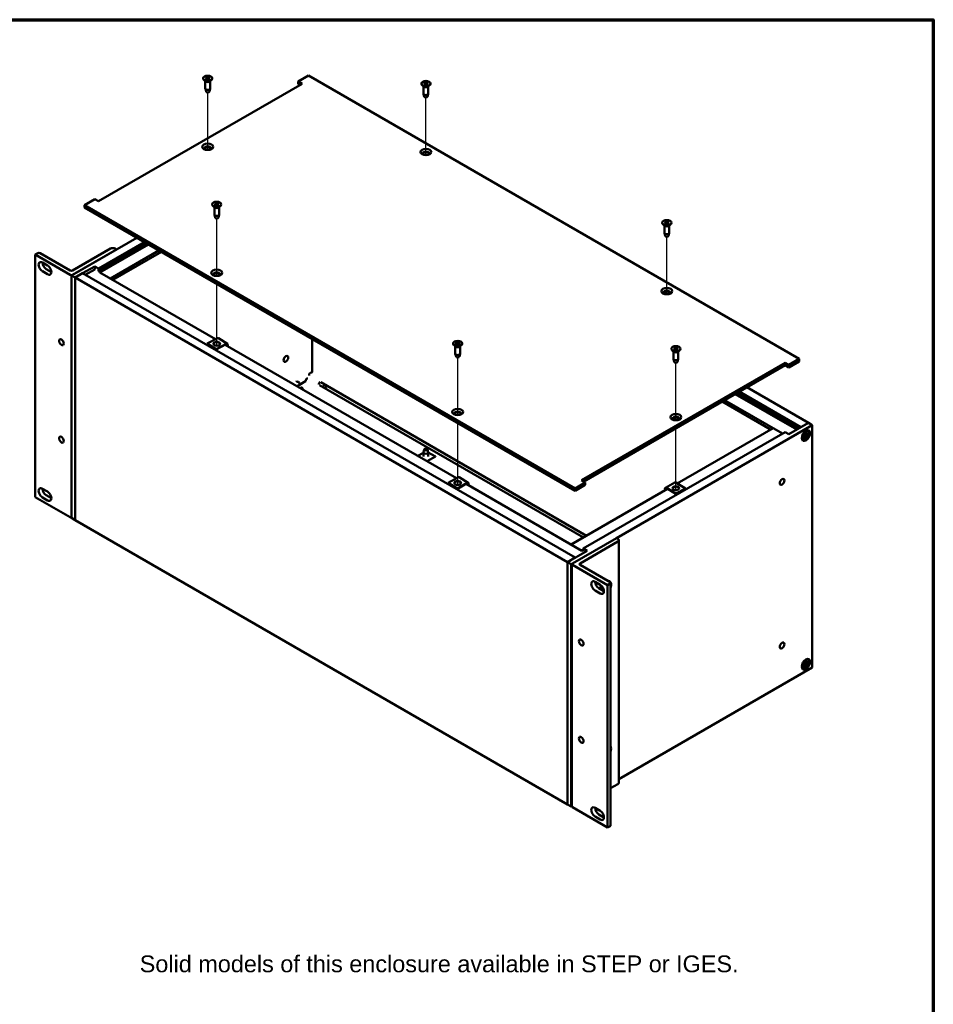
# Model space of a CAD drawing. Header units: millimetres. Extents: x 25 to 1702, y 51 to 1067.
# Tile 9 of 9: x 1157 to 1702, y 480 to 1067. Entities that reach past the tile are written whole.
import ezdxf

# ---------------------------------------------------------------- set-up
doc = ezdxf.new("R2010")
doc.units = ezdxf.units.MM
doc.header["$LTSCALE"] = 2
for name, color, linetype, lineweight in [('Border (ANSI)', 7, 'Continuous', 70), ('Symbol (ANSI)', 7, 'Continuous', 25), ('Tweak Trail (ANSI)', 7, 'Continuous', 25), ('Visible (ANSI)', 7, 'Continuous', 50)]:
    doc.layers.add(name, color=color, linetype=linetype, lineweight=lineweight)
doc.styles.add('Note Text (ANSI)', font='tahoma.ttf')

# ---------------------------------------------------------------- blocks, each defined once
blk = doc.blocks.new('Borders Default Border')
at = {"layer": 'Border (ANSI)', "flags": 128}
blk.add_lwpolyline([(12.7, 25.4), (12.7, 533.4), (850.9, 533.4), (850.9, 25.4), (12.7, 25.4)], dxfattribs=at)

msp = doc.modelspace()

# ---------------------------------------------------------------- linework, layer by layer
at = {"layer": 'Tweak Trail (ANSI)'}
for p, q in [((1269.062, 989.14), (1269.062, 1023.484)), ((1399.187, 986.027), (1399.187, 1020.371)), ((1274.453, 914.012), (1274.453, 948.356)), ((1542.871, 903.071), (1542.871, 937.415)), ((1274.453, 872.439), (1274.453, 909.274)), ((1418.137, 831.056), (1418.137, 865.4)), ((1548.263, 827.943), (1548.263, 862.288)), ((1418.137, 789.483), (1418.137, 826.318)), ((1548.263, 786.359), (1548.263, 823.205))]:
    msp.add_line(p, q, dxfattribs=at)
at = {"layer": 'Visible (ANSI)'}
for p, q in [((1329.183, 1033.464), (1323.067, 1029.932)), ((1621.784, 864.53), (1329.183, 1033.464)), ((1325.312, 1028.636), (1203.902, 958.54)), ((1266.347, 1031.841), (1266.347, 1031.709)), ((1267.917, 1029.964), (1266.876, 1030.779)), ((1267.639, 1030.181), (1267.639, 1025.785)), ((1267.84, 1032.36), (1268.569, 1031.919)), ((1267.84, 1031.321), (1268.569, 1031.762)), ((1268.162, 1032.546), (1268.925, 1032.125)), ((1268.162, 1031.136), (1268.925, 1031.556)), ((1268.623, 1031.842), (1268.633, 1031.395)), ((1269.962, 1032.546), (1269.198, 1032.125)), ((1269.962, 1031.136), (1269.198, 1031.556)), ((1269.5, 1031.842), (1269.49, 1031.395)), ((1270.283, 1032.36), (1269.554, 1031.919)), ((1270.283, 1031.321), (1269.554, 1031.762)), ((1270.207, 1029.964), (1271.247, 1030.779)), ((1270.484, 1030.181), (1270.484, 1025.785)), ((1271.776, 1031.841), (1271.776, 1031.709)), ((1323.067, 1028.463), (1323.067, 1029.932)), ((1323.067, 1029.932), (1325.312, 1028.636)), ((1324.039, 1027.901), (1323.067, 1028.463)), ((1396.472, 1028.728), (1396.472, 1028.596)), ((1398.042, 1026.851), (1397.002, 1027.666)), ((1397.966, 1029.247), (1398.694, 1028.807)), ((1397.966, 1028.208), (1398.694, 1028.649)), ((1398.287, 1029.433), (1399.051, 1029.012)), ((1398.287, 1028.023), (1399.051, 1028.443)), ((1398.749, 1028.729), (1398.758, 1028.282)), ((1400.087, 1029.433), (1399.323, 1029.012)), ((1400.087, 1028.023), (1399.323, 1028.443)), ((1399.625, 1028.729), (1399.615, 1028.282)), ((1400.408, 1029.247), (1399.68, 1028.807)), ((1400.408, 1028.208), (1399.68, 1028.649)), ((1400.332, 1026.851), (1401.372, 1027.666)), ((1401.902, 1028.728), (1401.902, 1028.596)), ((1268.068, 1023.982), (1267.653, 1025.67)), ((1270.055, 1023.982), (1270.47, 1025.67)), ((1397.764, 1027.068), (1397.764, 1022.672)), ((1398.194, 1020.869), (1397.779, 1022.557)), ((1400.18, 1020.869), (1400.595, 1022.557)), ((1400.609, 1027.068), (1400.609, 1022.672)), ((1201.657, 959.836), (1195.54, 956.305)), ((1203.902, 958.54), (1201.657, 959.836)), ((1273.232, 957.232), (1273.961, 956.792)), ((1273.553, 957.418), (1274.317, 956.997)), ((1275.353, 957.418), (1274.589, 956.997)), ((1275.675, 957.232), (1274.946, 956.792)), ((1195.54, 954.835), (1195.54, 956.305)), ((1195.54, 956.305), (1488.141, 787.371)), ((1488.141, 785.902), (1195.54, 954.835)), ((1271.739, 956.713), (1271.739, 956.581)), ((1273.308, 954.836), (1272.268, 955.651)), ((1273.031, 955.053), (1273.031, 950.657)), ((1273.232, 956.193), (1273.961, 956.634)), ((1273.553, 956.008), (1274.317, 956.428)), ((1274.015, 956.714), (1274.025, 956.267)), ((1275.353, 956.008), (1274.589, 956.428)), ((1274.891, 956.714), (1274.882, 956.267)), ((1275.675, 956.193), (1274.946, 956.634)), ((1275.598, 954.836), (1276.638, 955.651)), ((1275.876, 955.053), (1275.876, 950.657)), ((1277.168, 956.713), (1277.168, 956.581)), ((1273.46, 948.854), (1273.045, 950.542)), ((1275.447, 948.854), (1275.862, 950.542)), ((1540.156, 945.772), (1540.156, 945.64)), ((1541.65, 946.291), (1542.378, 945.85)), ((1541.65, 945.252), (1542.378, 945.693)), ((1541.971, 946.477), (1542.735, 946.056)), ((1541.971, 945.067), (1542.735, 945.487)), ((1542.433, 945.773), (1542.442, 945.326)), ((1543.771, 946.477), (1543.007, 946.056)), ((1543.771, 945.067), (1543.007, 945.487)), ((1543.309, 945.773), (1543.3, 945.326)), ((1544.092, 946.291), (1543.364, 945.85)), ((1544.092, 945.252), (1543.364, 945.693)), ((1545.586, 945.772), (1545.586, 945.64)), ((1541.726, 943.895), (1540.686, 944.71)), ((1541.449, 944.112), (1541.449, 939.716)), ((1541.878, 937.913), (1541.463, 939.601)), ((1543.864, 937.913), (1544.279, 939.601)), ((1544.016, 943.895), (1545.056, 944.71)), ((1544.293, 944.112), (1544.293, 939.716)), ((1226.748, 936.817), (1187.744, 914.299)), ((1203.902, 918.442), (1231.238, 934.225)), ((1232.531, 933.478), (1203.902, 916.949)), ((1167.73, 927.638), (1166.192, 926.75)), ((1187.037, 917.307), (1169.144, 927.638)), ((1211.026, 930.34), (1188.451, 917.307)), ((1188.451, 914.715), (1214.685, 929.861)), ((1233.429, 932.96), (1204.8, 916.431)), ((1233.699, 932.804), (1204.816, 916.129)), ((1239.985, 929.175), (1211.102, 912.5)), ((1241.422, 928.345), (1212.539, 911.67)), ((1214.685, 929.861), (1213.854, 930.34)), ((1214.685, 929.861), (1214.685, 929.853)), ((1166.192, 926.75), (1166.192, 782.199)), ((1166.192, 926.75), (1187.037, 914.715)), ((1170.484, 921.991), (1173.574, 920.207)), ((1173.574, 915.022), (1170.484, 916.806)), ((1172.729, 918.102), (1175.819, 916.318)), ((1201.657, 919.739), (1194.489, 915.6)), ((1201.657, 917.945), (1196.042, 914.703)), ((1201.657, 919.739), (1201.657, 917.945)), ((1203.902, 918.442), (1201.657, 919.739)), ((1203.902, 916.949), (1203.902, 918.442)), ((1204.8, 916.431), (1203.902, 916.949)), ((1204.8, 916.13), (1204.8, 916.431)), ((1273.783, 876.311), (1204.807, 916.134)), ((1189.989, 913.002), (1187.744, 914.299)), ((1187.744, 914.299), (1187.744, 769.748)), ((1194.479, 915.605), (1189.989, 913.013)), ((1189.989, 913.013), (1483.651, 743.468)), ((1189.989, 768.462), (1189.989, 913.013)), ((1189.989, 913.002), (1189.989, 768.452)), ((1488.141, 746.06), (1194.479, 915.605)), ((1274.81, 876.854), (1268.797, 873.677)), ((1280.78, 873.547), (1275.48, 876.89)), ((1331.428, 856.896), (1331.428, 876.38)), ((1274.096, 870.333), (1268.797, 873.677)), ((1268.797, 873.677), (1268.797, 873.468)), ((1274.096, 870.124), (1268.797, 873.468)), ((1274.096, 870.333), (1280.109, 873.51)), ((1280.109, 873.301), (1274.096, 870.124)), ((1274.096, 870.124), (1274.096, 870.333)), ((1417.411, 793.387), (1279.528, 872.994)), ((1415.423, 873.757), (1415.423, 873.625)), ((1416.992, 871.88), (1415.952, 872.695)), ((1416.715, 872.097), (1416.715, 867.701)), ((1416.916, 874.276), (1417.645, 873.835)), ((1416.916, 873.237), (1417.645, 873.678)), ((1417.237, 874.462), (1418.001, 874.041)), ((1417.237, 873.052), (1418.001, 873.472)), ((1417.699, 873.758), (1417.709, 873.311)), ((1419.037, 874.462), (1418.274, 874.041)), ((1419.037, 873.052), (1418.274, 873.472)), ((1418.576, 873.758), (1418.566, 873.311)), ((1419.359, 874.276), (1418.63, 873.835)), ((1419.359, 873.237), (1418.63, 873.678)), ((1419.282, 871.88), (1420.322, 872.695)), ((1419.56, 872.097), (1419.56, 867.701)), ((1420.852, 873.757), (1420.852, 873.625)), ((1545.548, 870.644), (1545.548, 870.512)), ((1547.118, 868.767), (1546.078, 869.582)), ((1546.84, 868.984), (1546.84, 864.588)), ((1547.041, 871.164), (1547.77, 870.723)), ((1547.041, 870.124), (1547.77, 870.565)), ((1547.363, 871.349), (1548.126, 870.928)), ((1547.363, 869.939), (1548.126, 870.359)), ((1547.825, 870.645), (1547.834, 870.198)), ((1549.163, 871.349), (1548.399, 870.928)), ((1549.163, 869.939), (1548.399, 870.359)), ((1548.701, 870.645), (1548.691, 870.198)), ((1549.484, 871.164), (1548.755, 870.723)), ((1549.484, 870.124), (1548.755, 870.565)), ((1549.408, 868.767), (1550.448, 869.582)), ((1549.685, 868.984), (1549.685, 864.588)), ((1550.977, 870.644), (1550.977, 870.512)), ((1417.144, 865.898), (1416.729, 867.586)), ((1419.131, 865.898), (1419.546, 867.586)), ((1547.269, 862.785), (1546.854, 864.473)), ((1549.256, 862.785), (1549.671, 864.473)), ((1615.668, 860.999), (1621.784, 864.53)), ((1621.784, 863.061), (1615.668, 859.529)), ((1621.784, 863.061), (1621.784, 864.53)), ((1492.012, 792.199), (1613.423, 862.295)), ((1613.423, 860.826), (1493.285, 791.464)), ((1613.423, 862.295), (1615.668, 860.999)), ((1613.423, 860.826), (1613.423, 862.295)), ((1615.668, 859.529), (1613.423, 860.826)), ((1615.668, 859.529), (1615.668, 860.999)), ((1322.298, 848.3), (1323.751, 849.139)), ((1323.788, 849.164), (1327.301, 851.192)), ((1324.196, 847.205), (1324.699, 847.496)), ((1335.645, 848.946), (1493.138, 758.018)), ((1336.527, 850.628), (1495.035, 759.113)), ((1627.335, 826.413), (1590.577, 847.635)), ((1577.34, 839.993), (1611.853, 820.067)), ((1583.626, 843.622), (1620.384, 822.4)), ((1583.895, 843.778), (1620.653, 822.555)), ((1584.793, 844.296), (1621.551, 823.074)), ((1586.086, 845.043), (1622.845, 823.821)), ((1575.903, 839.163), (1604.794, 822.483)), ((1512.843, 757.719), (1629.58, 825.117)), ((1549.064, 790.307), (1606.238, 823.316)), ((1606.238, 823.316), (1611.86, 820.071)), ((1615.668, 819.677), (1627.335, 826.413)), ((1622.845, 823.821), (1627.335, 826.413)), ((1627.335, 826.413), (1629.58, 825.117)), ((1629.58, 825.117), (1629.58, 680.566)), ((1613.423, 820.973), (1493.073, 751.489)), ((1613.423, 820.973), (1615.668, 819.677)), ((1624.297, 816.205), (1623.909, 816.429)), ((1624.256, 818.372), (1625.087, 818.66)), ((1624.256, 817.48), (1625.087, 818.152)), ((1624.741, 819.438), (1625.434, 819.176)), ((1624.741, 819.438), (1625.178, 819.186)), ((1625.315, 818.969), (1624.741, 819.438)), ((1624.741, 816.975), (1625.315, 818.106)), ((1625.434, 818.037), (1624.741, 816.975)), ((1625.27, 818.186), (1624.771, 818.55)), ((1625.543, 818.028), (1624.81, 818.564)), ((1626.176, 818.61), (1625.178, 819.186)), ((1625.422, 820.392), (1625.588, 819.529)), ((1625.422, 816.807), (1625.588, 817.862)), ((1626.09, 819.607), (1625.525, 819.857)), ((1626.364, 819.449), (1625.533, 819.817)), ((1626.194, 820.838), (1626.028, 819.783)), ((1626.194, 817.253), (1626.028, 818.116)), ((1626.875, 818.207), (1626.176, 818.61)), ((1626.182, 819.608), (1626.875, 820.67)), ((1626.875, 818.207), (1626.182, 818.469)), ((1626.875, 820.67), (1626.302, 819.539)), ((1626.302, 818.676), (1626.875, 818.207)), ((1627.361, 820.165), (1626.53, 819.493)), ((1627.361, 819.273), (1626.53, 818.985)), ((1627.32, 821.44), (1626.931, 821.664)), ((1398.194, 810.637), (1397.779, 808.95)), ((1400.18, 810.637), (1400.595, 808.95)), ((1397.764, 808.641), (1394.306, 806.727)), ((1397.764, 806.289), (1397.764, 808.834)), ((1399.858, 803.521), (1404.845, 806.281)), ((1400.609, 806.289), (1400.609, 808.834)), ((1404.845, 806.281), (1400.609, 808.832)), ((1404.845, 806.281), (1404.845, 806.098)), ((1418.331, 793.902), (1412.48, 790.627)), ((1424.438, 790.702), (1418.973, 793.956)), ((1170.484, 787.187), (1173.574, 785.403)), ((1417.944, 787.373), (1412.48, 790.627)), ((1412.48, 790.627), (1412.48, 790.417)), ((1417.944, 787.164), (1412.48, 790.417)), ((1417.944, 787.373), (1423.795, 790.648)), ((1423.795, 790.439), (1417.944, 787.164)), ((1417.944, 787.164), (1417.944, 787.373)), ((1492.175, 750.222), (1423.146, 790.076)), ((1485.905, 753.842), (1543.335, 786.999)), ((1488.141, 787.371), (1494.257, 790.903)), ((1494.257, 789.433), (1488.141, 785.902)), ((1488.141, 785.902), (1488.141, 787.371)), ((1494.257, 790.903), (1492.012, 792.199)), ((1494.257, 789.433), (1494.257, 790.903)), ((1547.67, 790.854), (1542.002, 787.719)), ((1542.609, 787.645), (1548.247, 784.247)), ((1548.247, 784.038), (1542.609, 787.436)), ((1553.916, 787.382), (1548.247, 784.247)), ((1553.916, 787.173), (1548.247, 784.038)), ((1553.916, 787.382), (1548.278, 790.781)), ((1553.916, 787.173), (1553.916, 787.382)), ((1166.192, 782.199), (1187.037, 770.164)), ((1173.574, 780.218), (1170.484, 782.002)), ((1172.729, 783.298), (1175.819, 781.514)), ((1548.247, 784.247), (1548.247, 784.038)), ((1189.989, 768.452), (1187.744, 769.748)), ((1189.989, 768.462), (1483.651, 598.917)), ((1189.999, 768.457), (1189.989, 768.452)), ((1486.603, 742.577), (1512.837, 757.723)), ((1512.837, 757.723), (1513.667, 757.243)), ((1513.667, 755.61), (1491.093, 742.577)), ((1493.073, 749.996), (1493.073, 751.489)), ((1493.073, 751.489), (1495.318, 750.193)), ((1514.253, 611.876), (1514.253, 756.427)), ((1495.318, 750.193), (1483.651, 743.457)), ((1483.651, 743.468), (1488.141, 746.06)), ((1488.141, 746.06), (1488.141, 746.049)), ((1492.175, 750.514), (1493.073, 751.033)), ((1492.175, 750.514), (1493.073, 749.996)), ((1492.175, 750.214), (1492.175, 750.514)), ((1483.651, 598.917), (1483.651, 743.468)), ((1483.651, 743.457), (1485.896, 742.161)), ((1483.651, 598.906), (1483.651, 743.457)), ((1485.896, 742.161), (1486.512, 742.517)), ((1485.896, 597.61), (1485.896, 742.161)), ((1486.31, 597.618), (1486.31, 742.169)), ((1507.448, 729.725), (1486.603, 741.76)), ((1491.093, 741.76), (1508.986, 731.43)), ((1500.066, 731.706), (1503.156, 729.922)), ((1508.986, 730.613), (1507.448, 729.725)), ((1507.448, 585.174), (1507.448, 729.725)), ((1509.279, 586.47), (1509.279, 731.021)), ((1503.156, 724.737), (1500.066, 726.521)), ((1502.311, 727.817), (1505.401, 726.033)), ((1504.271, 727.107), (1505.118, 727.457)), ((1504.619, 726.485), (1505.246, 726.95)), ((1505.22, 727.157), (1504.921, 727.376)), ((1505.199, 727.225), (1504.967, 727.395)), ((1505.167, 726.169), (1505.361, 726.544)), ((1505.382, 726.387), (1505.222, 726.137)), ((1624.256, 682.055), (1625.087, 682.343)), ((1624.256, 681.163), (1625.087, 681.834)), ((1624.741, 683.121), (1625.434, 682.859)), ((1624.741, 683.121), (1625.178, 682.869)), ((1625.315, 682.652), (1624.741, 683.121)), ((1624.741, 680.657), (1625.315, 681.789)), ((1625.434, 681.72), (1624.741, 680.657)), ((1625.27, 681.869), (1624.771, 682.233)), ((1625.543, 681.711), (1624.81, 682.247)), ((1626.176, 682.292), (1625.178, 682.869)), ((1625.422, 684.075), (1625.588, 683.211)), ((1625.422, 680.489), (1625.588, 681.545)), ((1626.09, 683.29), (1625.525, 683.54)), ((1626.364, 683.131), (1625.533, 683.499)), ((1626.194, 684.521), (1626.028, 683.465)), ((1626.194, 680.935), (1626.028, 681.799)), ((1626.875, 681.889), (1626.176, 682.292)), ((1626.182, 683.291), (1626.875, 684.353)), ((1626.875, 681.889), (1626.182, 682.151)), ((1626.875, 684.353), (1626.302, 683.222)), ((1626.302, 682.358), (1626.875, 681.889)), ((1627.361, 683.847), (1626.53, 683.176)), ((1627.361, 682.956), (1626.53, 682.668)), ((1627.32, 685.123), (1626.931, 685.347)), ((1629.58, 680.566), (1514.253, 613.982)), ((1624.297, 679.887), (1623.909, 680.112)), ((1513.667, 611.059), (1509.279, 608.526)), ((1483.651, 598.906), (1485.896, 597.61)), ((1486.31, 597.849), (1485.896, 597.61)), ((1507.448, 585.174), (1486.603, 597.209)), ((1500.066, 596.902), (1503.156, 595.118)), ((1502.311, 593.014), (1505.401, 591.23)), ((1503.156, 589.934), (1500.066, 591.718)), ((1508.986, 586.062), (1507.448, 585.174))]:
    msp.add_line(p, q, dxfattribs=at)
for centre, major_axis in [((1269.062, 1031.841), (2.715, 0)), ((1399.187, 1028.728), (2.715, 0)), ((1269.062, 991.016), (3.25, 0)), ((1399.187, 987.903), (3.25, 0)), ((1274.453, 956.713), (2.715, 0)), ((1542.871, 945.772), (2.715, 0)), ((1274.453, 915.888), (3.25, 0)), ((1542.871, 904.947), (3.25, 0)), ((1181.817, 874.488), (0.997, -1.727)), ((1274.453, 873.594), (-2, 0)), ((1418.137, 873.757), (2.715, 0)), ((1548.263, 870.644), (2.715, 0)), ((1315.713, 864.548), (0.99, 1.716)), ((1418.137, 832.932), (3.25, 0)), ((1548.263, 829.819), (3.25, 0)), ((1625.808, 818.822), (-1.75, -3.031)), ((1625.808, 818.822), (-1.511, -2.618)), ((1181.817, 816.418), (0.997, -1.727)), ((1399.187, 810.556), (-1.003, 0)), ((1611.619, 791.237), (-0.991, -1.716)), ((1418.137, 790.637), (-2, 0)), ((1548.263, 787.514), (-2, 0)), ((1491.823, 695.506), (-0.997, 1.727)), ((1611.619, 693.707), (0.991, 1.716)), ((1625.808, 682.505), (1.75, 3.031)), ((1625.808, 682.505), (-1.511, -2.618)), ((1491.823, 637.437), (-0.997, 1.727))]:
    msp.add_ellipse(centre, major_axis=major_axis, ratio=0.5773503, dxfattribs=at)
for centre, major_axis, ratio, start_param, end_param in [((1269.062, 1031.709), (2.715, 0), 0.5773503, 3.1415927, 6.2831853), ((1269.062, 1030.451), (-1.422, 0), 0.5773503, 0.6351932, 2.5063995), ((1268.426, 1031.841), (0.197, 0), 0.5773503, 5.5213173, 7.0450533), ((1269.062, 1032.208), (0.197, 0), 0.5773503, 3.950521, 5.474257), ((1269.062, 1031.474), (-0.197, 0), 0.5773503, 3.950521, 5.474257), ((1269.697, 1031.841), (-0.197, 0), 0.5773503, 5.5213173, 7.0450533), ((1399.187, 1028.596), (2.715, 0), 0.5773503, 3.1415927, 6.2831853), ((1398.551, 1028.728), (0.197, 0), 0.5773503, 5.5213173, 7.0450533), ((1399.187, 1029.095), (0.197, 0), 0.5773503, 3.950521, 5.474257), ((1399.187, 1028.361), (-0.197, 0), 0.5773503, 3.950521, 5.474257), ((1399.822, 1028.728), (-0.197, 0), 0.5773503, 5.5213173, 7.0450533), ((1269.062, 1025.785), (1.422, 0), 0.5773503, 3.1415927, 6.2831853), ((1269.062, 1024.064), (-1.003, 0), 0.5773503, 0.1410365, 3.0005561), ((1399.187, 1022.672), (1.422, 0), 0.5773503, 3.1415927, 6.2831853), ((1399.187, 1027.338), (-1.422, 0), 0.5773503, 0.6351932, 2.5063995), ((1399.187, 1020.951), (-1.003, 0), 0.5773503, 0.1410365, 3.0005561), ((1269.062, 989.983), (2.15, 0), 0.5773503, 5.9194724, 9.7884909), ((1269.062, 989.546), (2.15, 0), 0.5773503, 0.1767399, 2.9648528), ((1399.187, 986.87), (2.15, 0), 0.5773503, 5.9194724, 9.7884909), ((1399.187, 986.433), (2.15, 0), 0.5773503, 0.1767399, 2.9648528), ((1274.453, 957.08), (0.197, 0), 0.5773503, 3.950521, 5.474257), ((1274.453, 956.581), (2.715, 0), 0.5773503, 3.1415927, 6.2831853), ((1274.453, 955.323), (-1.422, 0), 0.5773503, 0.6351932, 2.5063995), ((1273.818, 956.713), (0.197, 0), 0.5773503, 5.5213173, 7.0450533), ((1274.453, 956.346), (-0.197, 0), 0.5773503, 3.950521, 5.474257), ((1275.089, 956.713), (-0.197, 0), 0.5773503, 5.5213173, 7.0450533), ((1274.453, 950.657), (1.422, 0), 0.5773503, 3.1415927, 6.2831853), ((1274.453, 948.936), (-1.003, 0), 0.5773503, 0.1410365, 3.0005561), ((1542.871, 945.64), (2.715, 0), 0.5773503, 3.1415927, 6.2831853), ((1542.236, 945.772), (0.197, 0), 0.5773503, 5.5213173, 7.0450533), ((1542.871, 946.139), (0.197, 0), 0.5773503, 3.950521, 5.474257), ((1542.871, 945.405), (-0.197, 0), 0.5773503, 3.950521, 5.474257), ((1543.506, 945.772), (-0.197, 0), 0.5773503, 5.5213173, 7.0450533), ((1542.871, 939.716), (1.422, 0), 0.5773503, 3.1415927, 6.2831853), ((1542.871, 944.382), (-1.422, 0), 0.5773503, 0.6351932, 2.5063995), ((1542.871, 937.995), (-1.003, 0), 0.5773503, 0.1410365, 3.0005561), ((1168.437, 927.23), (-1, 0), 0.5773503, 3.9269908, 5.4977871), ((1212.44, 929.524), (-2, 0), 0.5773503, 3.9269908, 5.4977871), ((1170.484, 919.398), (-1.587, 2.75), 0.5773503, 5.4977871, 8.6393798), ((1172.729, 920.694), (1.588, -2.75), 0.5773503, 3.9269908, 5.4977871), ((1173.574, 917.614), (1.587, -2.75), 0.5773503, 5.4977871, 8.6393798), ((1187.744, 917.715), (-1, 0), 0.5773503, 0.7853982, 2.3561945), ((1274.453, 914.855), (2.15, 0), 0.5773503, 5.9194724, 9.7884909), ((1187.744, 915.123), (1, 0), 0.5773503, 3.9269908, 5.4977871), ((1274.453, 914.418), (2.15, 0), 0.5773503, 0.1767399, 2.9648528), ((1542.871, 903.914), (2.15, 0), 0.5773503, 5.9194724, 9.7884909), ((1542.871, 903.477), (2.15, 0), 0.5773503, 0.1767399, 2.9648528), ((1274.81, 875.828), (0.67, 1.062), 0.6023901, 0, 0.8085891), ((1274.453, 873.384), (2, 0), 0.5773503, 0.0906701, 3.0509226), ((1274.453, 871.751), (1.25, 0), 0.5773503, 1.3279612, 1.8136314), ((1280.109, 872.484), (0.67, 1.062), 0.6023901, 4.856384, 7.0917744), ((1280.109, 872.484), (0.534, 0.846), 0.6023901, 4.8874088, 7.0917744), ((1418.137, 873.625), (2.715, 0), 0.5773503, 3.1415927, 6.2831853), ((1418.137, 872.367), (-1.422, 0), 0.5773503, 0.6351932, 2.5063995), ((1417.502, 873.757), (0.197, 0), 0.5773503, 5.5213173, 7.0450533), ((1418.137, 874.124), (0.197, 0), 0.5773503, 3.950521, 5.474257), ((1418.137, 873.39), (-0.197, 0), 0.5773503, 3.950521, 5.474257), ((1418.773, 873.757), (-0.197, 0), 0.5773503, 5.5213173, 7.0450533), ((1548.263, 870.512), (2.715, 0), 0.5773503, 3.1415927, 6.2831853), ((1547.627, 870.644), (0.197, 0), 0.5773503, 5.5213173, 7.0450533), ((1548.263, 871.011), (0.197, 0), 0.5773503, 3.950521, 5.474257), ((1548.263, 870.277), (-0.197, 0), 0.5773503, 3.950521, 5.474257), ((1548.898, 870.644), (-0.197, 0), 0.5773503, 5.5213173, 7.0450533), ((1418.137, 867.701), (1.422, 0), 0.5773503, 3.1415927, 6.2831853), ((1418.137, 865.98), (-1.003, 0), 0.5773503, 0.1410365, 3.0005561), ((1548.263, 864.588), (1.422, 0), 0.5773503, 3.1415927, 6.2831853), ((1548.263, 869.254), (-1.422, 0), 0.5773503, 0.6351932, 2.5063995), ((1548.263, 862.867), (-1.003, 0), 0.5773503, 0.1410365, 3.0005561), ((1322.276, 851.301), (0.191, -0.33), 0.5773503, 3.9269908, 5.9978174), ((1327.301, 851.503), (0.19, 0.33), 0.5773503, 3.9269908, 5.5406652), ((1328.253, 852.1), (0.483, 0.836), 0.5773503, 0.0865727, 2.3990726), ((1330.166, 855.415), (-0.483, -0.836), 0.5773503, 3.7678682, 6.2083591), ((1329.902, 853.357), (1.664, 2.882), 0.5773503, 0.2853679, 0.6262755), ((1331.159, 856.74), (-0.191, -0.33), 0.5773503, 0.2853679, 2.3561945), ((1323.533, 847.917), (-1.664, 2.882), 0.5773503, 5.6569098, 5.9978174), ((1323.533, 847.917), (0.698, -1.21), 0.5773503, 3.965863, 4.2203726), ((1323.268, 849.975), (0.483, -0.836), 0.5773503, 0, 2.5153171), ((1325.182, 846.66), (-0.483, 0.836), 0.5773503, 3.8962102, 6.2831853), ((1336.35, 849.624), (-0.876, -1.518), 0.5773503, 4.1323078, 5.280598), ((1338.882, 848.162), (0.679, 1.177), 0.5773503, 0.788518, 2.3341773), ((1338.882, 848.162), (-0.679, -1.177), 0.5773503, 0.8074154, 2.3530747), ((1418.137, 831.899), (2.15, 0), 0.5773503, 5.9194724, 9.7884909), ((1418.137, 831.462), (2.15, 0), 0.5773503, 0.1767399, 2.9648528), ((1548.263, 828.786), (2.15, 0), 0.5773503, 5.9194724, 9.7884909), ((1548.263, 828.349), (2.15, 0), 0.5773503, 0.1767399, 2.9648528), ((1625.125, 818.901), (0.137, 0.237), 0.5773503, 3.7297643, 5.3106226), ((1625.125, 817.955), (0.137, 0.237), 0.5773503, 5.6849517, 7.26581), ((1625.548, 819.245), (0.445, 0.029), 0.1412432, 3.724295, 4.445024), ((1625.313, 818.837), (-0.198, 0.4), 0.1412432, 4.979754, 5.700483), ((1625.548, 817.714), (-0.425, 0.271), 0.4949173, 5.276872, 5.6363165), ((1625.398, 819.375), (0.137, 0.237), 0.5773503, 4.1141554, 5.6950136), ((1625.398, 817.796), (0.137, 0.237), 0.5773503, 5.3005606, 6.8814189), ((1626.218, 819.848), (-0.137, -0.237), 0.5773503, 5.3005606, 6.8814189), ((1626.218, 818.27), (-0.137, -0.237), 0.5773503, 4.1141554, 5.6950136), ((1626.402, 818.207), (0.223, -0.405), 0.2107732, 3.1799978, 3.9007268), ((1626.638, 818.615), (-0.462, -0.009), 0.2107732, 5.5240512, 6.2447802), ((1626.638, 819.602), (0.447, -0.232), 0.4949173, 3.7884615, 4.147906), ((1626.492, 819.69), (-0.137, -0.237), 0.5773503, 5.6849517, 7.26581), ((1626.492, 818.744), (-0.137, -0.237), 0.5773503, 3.7297643, 5.3106226), ((1399.187, 808.834), (-1.422, 0), 0.5773503, 6.1421488, 9.5658145), ((1418.331, 792.877), (0.643, 1.079), 0.5861838, 0, 0.7932277), ((1170.484, 784.595), (-1.587, 2.75), 0.5773503, 5.4977871, 8.6393798), ((1172.729, 785.891), (1.588, -2.75), 0.5773503, 3.9269908, 5.4977871), ((1418.137, 790.428), (2, 0), 0.5773503, 0.0906701, 3.0509226), ((1418.137, 788.795), (1.25, 0), 0.5773503, 1.3279612, 1.8136314), ((1423.795, 789.623), (0.643, 1.079), 0.5861838, 4.7743516, 7.076413), ((1423.795, 789.623), (0.512, 0.859), 0.5861838, 4.7882192, 7.076413), ((1542.609, 786.62), (-0.608, 1.099), 0.564797, 5.5083148, 7.8916967), ((1542.609, 786.62), (-0.484, 0.875), 0.564797, 5.5083148, 7.8986916), ((1548.263, 787.305), (2, 0), 0.5773503, 0.0906701, 3.0509226), ((1548.278, 789.755), (-0.608, 1.099), 0.564797, 5.5083148, 6.2831853), ((1173.574, 782.811), (1.587, -2.75), 0.5773503, 5.4977871, 8.6393798), ((1548.263, 785.672), (1.25, 0), 0.5773503, 1.3279612, 1.8136314), ((1187.744, 770.572), (1, 0), 0.5773503, 3.9269908, 4.712389), ((1512.253, 756.427), (2, 0), 0.5773503, 5.4977871, 7.0685835), ((1487.31, 742.169), (-1, 0), 0.5773503, 5.4977871, 7.0685835), ((1491.8, 742.169), (-1, 0), 0.5773503, 5.4977871, 7.0685835), ((1500.066, 729.114), (-1.587, 2.75), 0.5773503, 5.4977871, 8.6393798), ((1502.311, 730.41), (1.588, -2.75), 0.5773503, 3.9269908, 5.4977871), ((1506.101, 727.724), (2.5, 4.33), 0.5773503, 1.5021376, 1.9420697), ((1503.156, 727.33), (1.587, -2.75), 0.5773503, 5.4977871, 8.6393798), ((1506.101, 727.724), (2.115, 3.663), 0.5773503, 1.5181407, 2.0141105), ((1506.101, 727.724), (2.5, 4.33), 0.5773503, 5.0441126, 6.658603), ((1508.279, 731.021), (1, 0), 0.5773503, 5.4977871, 7.0685835), ((1505.28, 726.694), (-0.17, -0.295), 0.5773503, 3.9525184, 4.0679327), ((1625.125, 682.584), (0.137, 0.237), 0.5773503, 3.7297643, 5.3106226), ((1625.125, 681.637), (0.137, 0.237), 0.5773503, 5.6849517, 7.26581), ((1625.548, 682.927), (0.445, 0.029), 0.1412432, 3.724295, 4.445024), ((1625.313, 682.519), (-0.198, 0.4), 0.1412432, 4.979754, 5.700483), ((1625.548, 681.397), (-0.425, 0.271), 0.4949173, 5.276872, 5.6363165), ((1625.398, 683.058), (0.137, 0.237), 0.5773503, 4.1141554, 5.6950136), ((1625.398, 681.479), (0.137, 0.237), 0.5773503, 5.3005606, 6.8814189), ((1626.218, 683.531), (-0.137, -0.237), 0.5773503, 5.3005606, 6.8814189), ((1626.218, 681.952), (-0.137, -0.237), 0.5773503, 4.1141554, 5.6950136), ((1626.402, 681.89), (0.223, -0.405), 0.2107732, 3.1799978, 3.9007268), ((1626.638, 682.298), (-0.462, -0.009), 0.2107732, 5.5240512, 6.2447802), ((1626.638, 683.284), (0.447, -0.232), 0.4949173, 3.7884615, 4.147906), ((1626.492, 683.373), (-0.137, -0.237), 0.5773503, 5.6849517, 7.26581), ((1626.492, 682.427), (-0.137, -0.237), 0.5773503, 3.7297643, 5.3106226), ((1506.101, 630.209), (2.5, 4.33), 0.5773503, 5.0441126, 5.9514617), ((1512.253, 611.876), (2, 0), 0.5773503, 5.4977871, 6.2831853), ((1487.31, 597.618), (-1, 0), 0.5773503, 0, 0.7853982), ((1500.066, 594.31), (-1.587, 2.75), 0.5773503, 5.4977871, 8.6393798), ((1502.311, 595.606), (1.588, -2.75), 0.5773503, 3.9269908, 5.4977871), ((1503.156, 592.526), (1.587, -2.75), 0.5773503, 5.4977871, 8.6393798), ((1508.279, 586.47), (1, 0), 0.5773503, 5.4977871, 6.2831853)]:
    msp.add_ellipse(centre, major_axis=major_axis, ratio=ratio, start_param=start_param, end_param=end_param, dxfattribs=at)
for points, knots in [([(1267.84, 1031.321), (1267.848, 1031.326), (1267.858, 1031.329), (1267.872, 1031.331), (1267.88, 1031.33), (1267.887, 1031.326), (1267.889, 1031.325), (1267.89, 1031.324)], [0.0136539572, 0.0136539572, 0.0136539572, 0.0136539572, 0.017108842, 0.017108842, 0.0205337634, 0.0205337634, 0.0213305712, 0.0213305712, 0.0213305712, 0.0213305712]), ([(1268.187, 1031.15), (1268.169, 1031.157), (1268.151, 1031.165), (1268.111, 1031.185), (1268.088, 1031.196), (1268.044, 1031.22), (1268.023, 1031.232), (1267.982, 1031.257), (1267.963, 1031.27), (1267.925, 1031.297), (1267.907, 1031.31), (1267.89, 1031.324)], [4.57108149, 4.57108149, 4.57108149, 4.57108149, 4.61821586, 4.61821586, 4.68138516, 4.68138516, 4.74455446, 4.74455446, 4.80772376, 4.80772376, 4.87089306, 4.87089306, 4.87089306, 4.87089306]), ([(1268.162, 1032.546), (1268.17, 1032.541), (1268.18, 1032.534), (1268.195, 1032.518), (1268.203, 1032.507), (1268.214, 1032.49), (1268.218, 1032.48), (1268.221, 1032.471)], [0.0136539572, 0.0136539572, 0.0136539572, 0.0136539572, 0.017108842, 0.017108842, 0.0205337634, 0.0205337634, 0.0232838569, 0.0232838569, 0.0232838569, 0.0232838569]), ([(1269.902, 1032.471), (1269.905, 1032.48), (1269.91, 1032.49), (1269.92, 1032.507), (1269.928, 1032.518), (1269.943, 1032.534), (1269.953, 1032.541), (1269.962, 1032.546)], [0.0312995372, 0.0312995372, 0.0312995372, 0.0312995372, 0.0340496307, 0.0340496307, 0.0374745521, 0.0374745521, 0.040929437, 0.040929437, 0.040929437, 0.040929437]), ([(1270.233, 1031.324), (1270.216, 1031.31), (1270.198, 1031.297), (1270.16, 1031.27), (1270.141, 1031.257), (1270.1, 1031.232), (1270.079, 1031.22), (1270.035, 1031.196), (1270.012, 1031.185), (1269.972, 1031.165), (1269.954, 1031.157), (1269.936, 1031.15)], [2.98308857, 2.98308857, 2.98308857, 2.98308857, 3.04625787, 3.04625787, 3.10942717, 3.10942717, 3.17259647, 3.17259647, 3.23576577, 3.23576577, 3.28290014, 3.28290014, 3.28290014, 3.28290014]), ([(1270.233, 1031.324), (1270.234, 1031.325), (1270.236, 1031.326), (1270.243, 1031.33), (1270.251, 1031.331), (1270.266, 1031.329), (1270.275, 1031.326), (1270.283, 1031.321)], [0.0332528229, 0.0332528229, 0.0332528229, 0.0332528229, 0.0340496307, 0.0340496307, 0.0374745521, 0.0374745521, 0.040929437, 0.040929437, 0.040929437, 0.040929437]), ([(1397.966, 1028.208), (1397.974, 1028.213), (1397.983, 1028.217), (1397.998, 1028.218), (1398.006, 1028.217), (1398.013, 1028.213), (1398.014, 1028.212), (1398.015, 1028.211)], [0.0136539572, 0.0136539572, 0.0136539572, 0.0136539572, 0.017108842, 0.017108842, 0.0205337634, 0.0205337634, 0.0213305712, 0.0213305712, 0.0213305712, 0.0213305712]), ([(1398.312, 1028.037), (1398.294, 1028.045), (1398.277, 1028.053), (1398.236, 1028.072), (1398.213, 1028.083), (1398.17, 1028.107), (1398.149, 1028.119), (1398.108, 1028.145), (1398.088, 1028.157), (1398.05, 1028.184), (1398.032, 1028.197), (1398.015, 1028.211)], [4.57108149, 4.57108149, 4.57108149, 4.57108149, 4.61821586, 4.61821586, 4.68138516, 4.68138516, 4.74455446, 4.74455446, 4.80772376, 4.80772376, 4.87089306, 4.87089306, 4.87089306, 4.87089306]), ([(1398.287, 1029.433), (1398.295, 1029.428), (1398.305, 1029.421), (1398.32, 1029.405), (1398.328, 1029.394), (1398.339, 1029.377), (1398.343, 1029.367), (1398.346, 1029.358)], [0.0136539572, 0.0136539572, 0.0136539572, 0.0136539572, 0.017108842, 0.017108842, 0.0205337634, 0.0205337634, 0.0232838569, 0.0232838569, 0.0232838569, 0.0232838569]), ([(1400.027, 1029.358), (1400.031, 1029.367), (1400.035, 1029.377), (1400.045, 1029.394), (1400.053, 1029.405), (1400.069, 1029.421), (1400.078, 1029.428), (1400.087, 1029.433)], [0.0312995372, 0.0312995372, 0.0312995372, 0.0312995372, 0.0340496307, 0.0340496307, 0.0374745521, 0.0374745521, 0.040929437, 0.040929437, 0.040929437, 0.040929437]), ([(1400.359, 1028.211), (1400.341, 1028.197), (1400.323, 1028.184), (1400.286, 1028.157), (1400.266, 1028.145), (1400.225, 1028.119), (1400.204, 1028.107), (1400.16, 1028.083), (1400.138, 1028.072), (1400.097, 1028.053), (1400.08, 1028.045), (1400.061, 1028.037)], [2.98308857, 2.98308857, 2.98308857, 2.98308857, 3.04625787, 3.04625787, 3.10942717, 3.10942717, 3.17259647, 3.17259647, 3.23576577, 3.23576577, 3.28290014, 3.28290014, 3.28290014, 3.28290014]), ([(1400.359, 1028.211), (1400.36, 1028.212), (1400.361, 1028.213), (1400.368, 1028.217), (1400.376, 1028.218), (1400.391, 1028.217), (1400.4, 1028.213), (1400.408, 1028.208)], [0.0332528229, 0.0332528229, 0.0332528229, 0.0332528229, 0.0340496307, 0.0340496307, 0.0374745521, 0.0374745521, 0.040929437, 0.040929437, 0.040929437, 0.040929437]), ([(1273.553, 957.418), (1273.562, 957.413), (1273.571, 957.406), (1273.587, 957.39), (1273.595, 957.379), (1273.605, 957.362), (1273.61, 957.352), (1273.613, 957.343)], [0.0136539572, 0.0136539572, 0.0136539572, 0.0136539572, 0.017108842, 0.017108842, 0.0205337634, 0.0205337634, 0.0232838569, 0.0232838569, 0.0232838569, 0.0232838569]), ([(1275.294, 957.343), (1275.297, 957.352), (1275.301, 957.362), (1275.312, 957.379), (1275.32, 957.39), (1275.335, 957.406), (1275.345, 957.413), (1275.353, 957.418)], [0.0312995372, 0.0312995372, 0.0312995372, 0.0312995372, 0.0340496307, 0.0340496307, 0.0374745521, 0.0374745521, 0.040929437, 0.040929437, 0.040929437, 0.040929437]), ([(1273.232, 956.193), (1273.24, 956.198), (1273.249, 956.202), (1273.264, 956.203), (1273.272, 956.202), (1273.279, 956.198), (1273.28, 956.197), (1273.282, 956.196)], [0.0136539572, 0.0136539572, 0.0136539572, 0.0136539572, 0.017108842, 0.017108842, 0.0205337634, 0.0205337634, 0.0213305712, 0.0213305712, 0.0213305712, 0.0213305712]), ([(1273.579, 956.022), (1273.561, 956.03), (1273.543, 956.038), (1273.502, 956.057), (1273.48, 956.068), (1273.436, 956.092), (1273.415, 956.104), (1273.374, 956.13), (1273.354, 956.142), (1273.317, 956.169), (1273.299, 956.182), (1273.282, 956.196)], [4.57108149, 4.57108149, 4.57108149, 4.57108149, 4.61821586, 4.61821586, 4.68138516, 4.68138516, 4.74455446, 4.74455446, 4.80772376, 4.80772376, 4.87089306, 4.87089306, 4.87089306, 4.87089306]), ([(1275.625, 956.196), (1275.608, 956.182), (1275.59, 956.169), (1275.552, 956.142), (1275.532, 956.13), (1275.492, 956.104), (1275.47, 956.092), (1275.427, 956.068), (1275.404, 956.057), (1275.364, 956.038), (1275.346, 956.03), (1275.328, 956.022)], [2.98308857, 2.98308857, 2.98308857, 2.98308857, 3.04625787, 3.04625787, 3.10942717, 3.10942717, 3.17259647, 3.17259647, 3.23576577, 3.23576577, 3.28290014, 3.28290014, 3.28290014, 3.28290014]), ([(1275.625, 956.196), (1275.626, 956.197), (1275.627, 956.198), (1275.634, 956.202), (1275.642, 956.203), (1275.657, 956.202), (1275.667, 956.198), (1275.675, 956.193)], [0.0332528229, 0.0332528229, 0.0332528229, 0.0332528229, 0.0340496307, 0.0340496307, 0.0374745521, 0.0374745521, 0.040929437, 0.040929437, 0.040929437, 0.040929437]), ([(1541.65, 945.252), (1541.658, 945.257), (1541.667, 945.261), (1541.682, 945.262), (1541.69, 945.261), (1541.697, 945.257), (1541.698, 945.256), (1541.699, 945.255)], [0.0136539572, 0.0136539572, 0.0136539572, 0.0136539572, 0.017108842, 0.017108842, 0.0205337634, 0.0205337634, 0.0213305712, 0.0213305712, 0.0213305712, 0.0213305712]), ([(1541.996, 945.081), (1541.978, 945.088), (1541.961, 945.097), (1541.92, 945.116), (1541.897, 945.127), (1541.854, 945.151), (1541.833, 945.163), (1541.792, 945.188), (1541.772, 945.201), (1541.735, 945.228), (1541.717, 945.241), (1541.699, 945.255)], [4.57108149, 4.57108149, 4.57108149, 4.57108149, 4.61821586, 4.61821586, 4.68138516, 4.68138516, 4.74455446, 4.74455446, 4.80772376, 4.80772376, 4.87089306, 4.87089306, 4.87089306, 4.87089306]), ([(1541.971, 946.477), (1541.979, 946.472), (1541.989, 946.465), (1542.004, 946.449), (1542.013, 946.438), (1542.023, 946.421), (1542.027, 946.411), (1542.03, 946.402)], [0.0136539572, 0.0136539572, 0.0136539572, 0.0136539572, 0.017108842, 0.017108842, 0.0205337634, 0.0205337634, 0.0232838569, 0.0232838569, 0.0232838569, 0.0232838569]), ([(1543.711, 946.402), (1543.715, 946.411), (1543.719, 946.421), (1543.729, 946.438), (1543.738, 946.449), (1543.753, 946.465), (1543.763, 946.472), (1543.771, 946.477)], [0.0312995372, 0.0312995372, 0.0312995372, 0.0312995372, 0.0340496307, 0.0340496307, 0.0374745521, 0.0374745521, 0.040929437, 0.040929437, 0.040929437, 0.040929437]), ([(1544.043, 945.255), (1544.025, 945.241), (1544.007, 945.228), (1543.97, 945.201), (1543.95, 945.188), (1543.909, 945.163), (1543.888, 945.151), (1543.844, 945.127), (1543.822, 945.116), (1543.781, 945.097), (1543.764, 945.088), (1543.746, 945.081)], [2.98308857, 2.98308857, 2.98308857, 2.98308857, 3.04625787, 3.04625787, 3.10942717, 3.10942717, 3.17259647, 3.17259647, 3.23576577, 3.23576577, 3.28290014, 3.28290014, 3.28290014, 3.28290014]), ([(1544.043, 945.255), (1544.044, 945.256), (1544.045, 945.257), (1544.052, 945.261), (1544.06, 945.262), (1544.075, 945.261), (1544.084, 945.257), (1544.092, 945.252)], [0.0332528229, 0.0332528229, 0.0332528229, 0.0332528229, 0.0340496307, 0.0340496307, 0.0374745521, 0.0374745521, 0.040929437, 0.040929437, 0.040929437, 0.040929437]), ([(1416.916, 873.237), (1416.924, 873.242), (1416.933, 873.246), (1416.948, 873.247), (1416.956, 873.246), (1416.963, 873.242), (1416.964, 873.241), (1416.966, 873.24)], [0.0136539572, 0.0136539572, 0.0136539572, 0.0136539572, 0.017108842, 0.017108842, 0.0205337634, 0.0205337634, 0.0213305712, 0.0213305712, 0.0213305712, 0.0213305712]), ([(1417.263, 873.066), (1417.245, 873.073), (1417.227, 873.082), (1417.186, 873.101), (1417.164, 873.112), (1417.12, 873.136), (1417.099, 873.148), (1417.058, 873.173), (1417.039, 873.186), (1417.001, 873.213), (1416.983, 873.226), (1416.966, 873.24)], [4.57108149, 4.57108149, 4.57108149, 4.57108149, 4.61821586, 4.61821586, 4.68138516, 4.68138516, 4.74455446, 4.74455446, 4.80772376, 4.80772376, 4.87089306, 4.87089306, 4.87089306, 4.87089306]), ([(1417.237, 874.462), (1417.246, 874.457), (1417.256, 874.45), (1417.271, 874.434), (1417.279, 874.423), (1417.289, 874.406), (1417.294, 874.396), (1417.297, 874.387)], [0.0136539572, 0.0136539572, 0.0136539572, 0.0136539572, 0.017108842, 0.017108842, 0.0205337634, 0.0205337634, 0.0232838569, 0.0232838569, 0.0232838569, 0.0232838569]), ([(1418.978, 874.387), (1418.981, 874.396), (1418.985, 874.406), (1418.996, 874.423), (1419.004, 874.434), (1419.019, 874.45), (1419.029, 874.457), (1419.037, 874.462)], [0.0312995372, 0.0312995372, 0.0312995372, 0.0312995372, 0.0340496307, 0.0340496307, 0.0374745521, 0.0374745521, 0.040929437, 0.040929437, 0.040929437, 0.040929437]), ([(1419.309, 873.24), (1419.292, 873.226), (1419.274, 873.213), (1419.236, 873.186), (1419.216, 873.173), (1419.176, 873.148), (1419.155, 873.136), (1419.111, 873.112), (1419.088, 873.101), (1419.048, 873.082), (1419.03, 873.073), (1419.012, 873.066)], [2.98308857, 2.98308857, 2.98308857, 2.98308857, 3.04625787, 3.04625787, 3.10942717, 3.10942717, 3.17259647, 3.17259647, 3.23576577, 3.23576577, 3.28290014, 3.28290014, 3.28290014, 3.28290014]), ([(1419.309, 873.24), (1419.31, 873.241), (1419.312, 873.242), (1419.319, 873.246), (1419.327, 873.247), (1419.341, 873.246), (1419.351, 873.242), (1419.359, 873.237)], [0.0332528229, 0.0332528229, 0.0332528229, 0.0332528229, 0.0340496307, 0.0340496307, 0.0374745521, 0.0374745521, 0.040929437, 0.040929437, 0.040929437, 0.040929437]), ([(1547.041, 870.124), (1547.049, 870.129), (1547.059, 870.133), (1547.073, 870.134), (1547.081, 870.133), (1547.088, 870.129), (1547.09, 870.128), (1547.091, 870.127)], [0.0136539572, 0.0136539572, 0.0136539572, 0.0136539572, 0.017108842, 0.017108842, 0.0205337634, 0.0205337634, 0.0213305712, 0.0213305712, 0.0213305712, 0.0213305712]), ([(1547.388, 869.953), (1547.37, 869.961), (1547.352, 869.969), (1547.312, 869.988), (1547.289, 870), (1547.245, 870.023), (1547.224, 870.035), (1547.184, 870.061), (1547.164, 870.073), (1547.126, 870.1), (1547.108, 870.113), (1547.091, 870.127)], [4.57108149, 4.57108149, 4.57108149, 4.57108149, 4.61821586, 4.61821586, 4.68138516, 4.68138516, 4.74455446, 4.74455446, 4.80772376, 4.80772376, 4.87089306, 4.87089306, 4.87089306, 4.87089306]), ([(1547.363, 871.349), (1547.371, 871.344), (1547.381, 871.337), (1547.396, 871.321), (1547.404, 871.31), (1547.415, 871.293), (1547.419, 871.283), (1547.422, 871.274)], [0.0136539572, 0.0136539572, 0.0136539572, 0.0136539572, 0.017108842, 0.017108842, 0.0205337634, 0.0205337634, 0.0232838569, 0.0232838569, 0.0232838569, 0.0232838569]), ([(1549.103, 871.274), (1549.106, 871.283), (1549.111, 871.293), (1549.121, 871.31), (1549.129, 871.321), (1549.145, 871.337), (1549.154, 871.344), (1549.163, 871.349)], [0.0312995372, 0.0312995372, 0.0312995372, 0.0312995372, 0.0340496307, 0.0340496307, 0.0374745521, 0.0374745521, 0.040929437, 0.040929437, 0.040929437, 0.040929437]), ([(1549.434, 870.127), (1549.417, 870.113), (1549.399, 870.1), (1549.361, 870.073), (1549.342, 870.061), (1549.301, 870.035), (1549.28, 870.023), (1549.236, 870), (1549.214, 869.988), (1549.173, 869.969), (1549.155, 869.961), (1549.137, 869.953)], [2.98308857, 2.98308857, 2.98308857, 2.98308857, 3.04625787, 3.04625787, 3.10942717, 3.10942717, 3.17259647, 3.17259647, 3.23576577, 3.23576577, 3.28290014, 3.28290014, 3.28290014, 3.28290014]), ([(1549.434, 870.127), (1549.436, 870.128), (1549.437, 870.129), (1549.444, 870.133), (1549.452, 870.134), (1549.467, 870.133), (1549.476, 870.129), (1549.484, 870.124)], [0.0332528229, 0.0332528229, 0.0332528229, 0.0332528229, 0.0340496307, 0.0340496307, 0.0374745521, 0.0374745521, 0.040929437, 0.040929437, 0.040929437, 0.040929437]), ([(1624.311, 817.615), (1624.313, 817.607), (1624.314, 817.599), (1624.314, 817.573), (1624.309, 817.55), (1624.29, 817.514), (1624.274, 817.495), (1624.256, 817.48)], [0.074205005, 0.074205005, 0.074205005, 0.074205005, 0.077294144, 0.077294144, 0.084999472, 0.084999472, 0.092710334, 0.092710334, 0.092710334, 0.092710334]), ([(1624.311, 817.615), (1624.3, 817.659), (1624.291, 817.705), (1624.278, 817.801), (1624.273, 817.852), (1624.269, 817.957), (1624.269, 818.011), (1624.274, 818.123), (1624.278, 818.181), (1624.291, 818.289), (1624.299, 818.339), (1624.308, 818.39)], [1.32690981, 1.32690981, 1.32690981, 1.32690981, 1.42461996, 1.42461996, 1.52233012, 1.52233012, 1.62004027, 1.62004027, 1.71775043, 1.71775043, 1.79964626, 1.79964626, 1.79964626, 1.79964626]), ([(1625.433, 820.338), (1625.472, 820.371), (1625.512, 820.403), (1625.599, 820.468), (1625.646, 820.501), (1625.741, 820.561), (1625.788, 820.588), (1625.881, 820.637), (1625.927, 820.658), (1626.018, 820.695), (1626.062, 820.711), (1626.105, 820.723)], [2.91274272, 2.91274272, 2.91274272, 2.91274272, 2.99463855, 2.99463855, 3.09234871, 3.09234871, 3.19005886, 3.19005886, 3.28776902, 3.28776902, 3.38547917, 3.38547917, 3.38547917, 3.38547917]), ([(1626.08, 817.428), (1626.096, 817.414), (1626.114, 817.397), (1626.144, 817.361), (1626.16, 817.336), (1626.182, 817.295), (1626.191, 817.271), (1626.194, 817.253)], [0.070977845, 0.070977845, 0.070977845, 0.070977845, 0.077294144, 0.077294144, 0.084999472, 0.084999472, 0.092710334, 0.092710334, 0.092710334, 0.092710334]), ([(1626.194, 820.838), (1626.191, 820.815), (1626.182, 820.791), (1626.16, 820.757), (1626.144, 820.741), (1626.121, 820.729), (1626.113, 820.726), (1626.105, 820.723)], [0.030954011, 0.030954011, 0.030954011, 0.030954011, 0.038664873, 0.038664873, 0.046370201, 0.046370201, 0.04945934, 0.04945934, 0.04945934, 0.04945934]), ([(1627.361, 819.273), (1627.343, 819.267), (1627.318, 819.262), (1627.271, 819.261), (1627.242, 819.263), (1627.196, 819.271), (1627.172, 819.277), (1627.152, 819.284)], [0.030954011, 0.030954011, 0.030954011, 0.030954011, 0.038664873, 0.038664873, 0.046370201, 0.046370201, 0.0526865, 0.0526865, 0.0526865, 0.0526865]), ([(1504.294, 726.673), (1504.293, 726.718), (1504.293, 726.765), (1504.297, 726.869), (1504.301, 726.926), (1504.311, 727.032), (1504.318, 727.081), (1504.325, 727.129)], [1.54175258, 1.54175258, 1.54175258, 1.54175258, 1.61232271, 1.61232271, 1.69506477, 1.69506477, 1.76264144, 1.76264144, 1.76264144, 1.76264144]), ([(1624.311, 681.297), (1624.313, 681.29), (1624.314, 681.282), (1624.314, 681.255), (1624.309, 681.233), (1624.29, 681.197), (1624.274, 681.177), (1624.256, 681.163)], [0.074205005, 0.074205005, 0.074205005, 0.074205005, 0.077294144, 0.077294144, 0.084999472, 0.084999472, 0.092710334, 0.092710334, 0.092710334, 0.092710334]), ([(1624.311, 681.297), (1624.3, 681.341), (1624.291, 681.387), (1624.278, 681.484), (1624.273, 681.535), (1624.269, 681.639), (1624.269, 681.694), (1624.274, 681.806), (1624.278, 681.863), (1624.291, 681.972), (1624.299, 682.022), (1624.308, 682.073)], [1.32690981, 1.32690981, 1.32690981, 1.32690981, 1.42461996, 1.42461996, 1.52233012, 1.52233012, 1.62004027, 1.62004027, 1.71775043, 1.71775043, 1.79964626, 1.79964626, 1.79964626, 1.79964626]), ([(1625.433, 684.021), (1625.472, 684.054), (1625.512, 684.086), (1625.599, 684.151), (1625.646, 684.184), (1625.741, 684.244), (1625.788, 684.271), (1625.881, 684.32), (1625.927, 684.341), (1626.018, 684.378), (1626.062, 684.393), (1626.105, 684.406)], [2.91274272, 2.91274272, 2.91274272, 2.91274272, 2.99463855, 2.99463855, 3.09234871, 3.09234871, 3.19005886, 3.19005886, 3.28776902, 3.28776902, 3.38547917, 3.38547917, 3.38547917, 3.38547917]), ([(1626.08, 681.111), (1626.096, 681.097), (1626.114, 681.079), (1626.144, 681.044), (1626.16, 681.019), (1626.182, 680.978), (1626.191, 680.954), (1626.194, 680.935)], [0.070977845, 0.070977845, 0.070977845, 0.070977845, 0.077294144, 0.077294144, 0.084999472, 0.084999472, 0.092710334, 0.092710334, 0.092710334, 0.092710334]), ([(1626.194, 684.521), (1626.191, 684.498), (1626.182, 684.474), (1626.16, 684.44), (1626.144, 684.424), (1626.121, 684.411), (1626.113, 684.408), (1626.105, 684.406)], [0.030954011, 0.030954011, 0.030954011, 0.030954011, 0.038664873, 0.038664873, 0.046370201, 0.046370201, 0.04945934, 0.04945934, 0.04945934, 0.04945934]), ([(1627.361, 682.956), (1627.343, 682.949), (1627.318, 682.945), (1627.271, 682.943), (1627.242, 682.945), (1627.196, 682.953), (1627.172, 682.96), (1627.152, 682.967)], [0.030954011, 0.030954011, 0.030954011, 0.030954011, 0.038664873, 0.038664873, 0.046370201, 0.046370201, 0.0526865, 0.0526865, 0.0526865, 0.0526865])]:
    msp.add_open_spline(points, degree=3, knots=knots, dxfattribs=at)
for points, weights in [([(1268.37, 1032.04), (1268.301, 1032.238), (1268.221, 1032.471)], [1.02414191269, 1.01683390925, 1.00306837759]), ([(1269.902, 1032.471), (1269.822, 1032.238), (1269.753, 1032.04)], [1.00306837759, 1.01683390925, 1.02414191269]), ([(1398.495, 1028.927), (1398.427, 1029.125), (1398.346, 1029.358)], [1.02414191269, 1.01683390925, 1.00306837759]), ([(1400.027, 1029.358), (1399.947, 1029.125), (1399.879, 1028.927)], [1.00306837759, 1.01683390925, 1.02414191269]), ([(1273.761, 956.912), (1273.693, 957.11), (1273.613, 957.343)], [1.02414191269, 1.01683390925, 1.00306837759]), ([(1275.294, 957.343), (1275.214, 957.11), (1275.145, 956.912)], [1.00306837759, 1.01683390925, 1.02414191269]), ([(1542.179, 945.971), (1542.111, 946.169), (1542.03, 946.402)], [1.02414191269, 1.01683390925, 1.00306837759]), ([(1543.711, 946.402), (1543.631, 946.169), (1543.563, 945.971)], [1.00306837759, 1.01683390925, 1.02414191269]), ([(1417.445, 873.956), (1417.377, 874.154), (1417.297, 874.387)], [1.02414191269, 1.01683390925, 1.00306837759]), ([(1418.978, 874.387), (1418.898, 874.154), (1418.829, 873.956)], [1.00306837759, 1.01683390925, 1.02414191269]), ([(1547.571, 870.843), (1547.502, 871.041), (1547.422, 871.274)], [1.02414191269, 1.01683390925, 1.00306837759]), ([(1549.103, 871.274), (1549.023, 871.041), (1548.955, 870.843)], [1.00306837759, 1.01683390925, 1.02414191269]), ([(1626.08, 817.428), (1625.815, 817.655), (1625.586, 817.851)], [1.00354073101, 1.01302398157, 1.01682680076]), ([(1626.539, 819.5), (1626.822, 819.401), (1627.152, 819.284)], [1.01682680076, 1.01302398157, 1.00354073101]), ([(1626.08, 681.111), (1625.815, 681.338), (1625.586, 681.534)], [1.00354073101, 1.01302398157, 1.01682680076]), ([(1626.539, 683.183), (1626.822, 683.083), (1627.152, 682.967)], [1.01682680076, 1.01302398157, 1.00354073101])]:
    msp.add_rational_spline(points, weights, degree=2, dxfattribs=at)

# ---------------------------------------------------------------- block references
at = {"xscale": 2, "yscale": 2, "zscale": 2}
msp.add_blockref('Borders Default Border', (0, 0), dxfattribs=at)

# ---------------------------------------------------------------- texts
at = {"layer": 'Symbol (ANSI)', "color": 5, "true_color": 0x0000ff, "insert": (1228.508, 519.369), "char_height": 10, "width": 416.72133, "attachment_point": 1, "line_spacing_factor": 0.629481, "style": 'Note Text (ANSI)'}
msp.add_mtext('{\\fArial|b0|i0|c0|p34;\\PSolid models of this enclosure available in STEP or IGES.}', dxfattribs=at)

doc.saveas('drawing.dxf')
